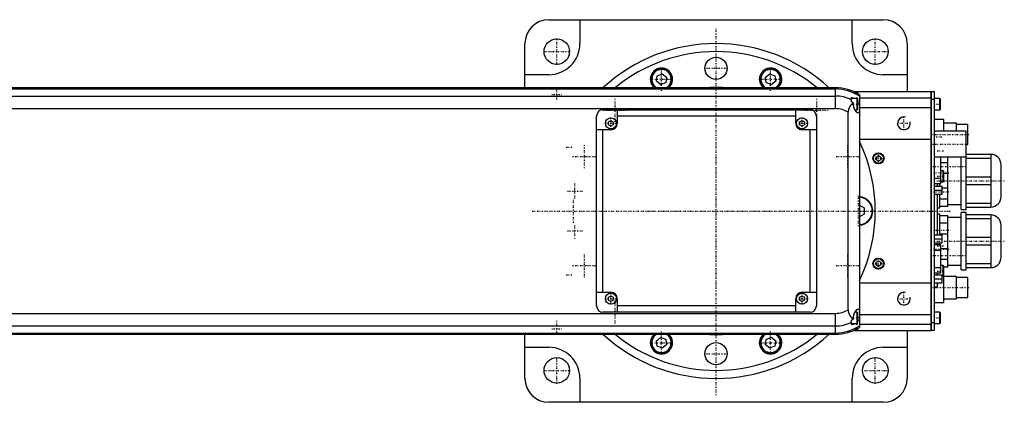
# Model space of a CAD drawing. Extents: x -1055 to 181, y -120 to 120.
# Tile 2 of 2: x -437 to 181, y -120 to 120. Entities that reach past the tile are written whole.
import ezdxf

# ---------------------------------------------------------------- set-up
doc = ezdxf.new("R2010")
doc.units = 0
doc.linetypes.add('CENTER', pattern=[1.5, 0.45, -0.5, 0.05, -0.5])
for name, color, linetype in [('AM_0', 7, 'CONTINUOUS'), ('AM_10', 7, 'CONTINUOUS'), ('AM_7', 7, 'CENTER')]:
    doc.layers.add(name, color=color, linetype=linetype)

msp = doc.modelspace()

# ---------------------------------------------------------------- linework, layer by layer
at = {"layer": 'AM_0', "color": 7, "linetype": 'CONTINUOUS'}
for p, q in [((-105, 120), (105, 120)), ((-85.5, 120), (-85.5, 105)), ((85.5, 105), (85.5, 120)), ((-120, 77.32), (-120, 105)), ((120, 105), (120, 75)), ((-105, 85.5), (-120, 85.5)), ((-37.45, 81.36), (-37, 84.8)), ((-34.7, 79.25), (-37.45, 81.36)), ((-37, 84.8), (-33.8, 86.12)), ((-31.5, 80.58), (-34.7, 79.25)), ((-33.8, 86.12), (-31.05, 84.01)), ((-31.05, 84.01), (-31.5, 80.58)), ((31.05, 84.01), (33.8, 86.12)), ((31.5, 80.58), (31.05, 84.01)), ((34.7, 79.25), (31.5, 80.58)), ((33.8, 86.12), (37, 84.8)), ((37.45, 81.36), (34.7, 79.25)), ((37, 84.8), (37.45, 81.36)), ((120, 85.5), (105, 85.5)), ((75, 77.32), (-659, 77.32)), ((-659, 76.54), (75, 76.54)), ((75, 64.2), (75, 77.32)), ((86.23, 75), (135, 75)), ((88.6, 74.5), (87.32, 74.5)), ((89, 74.1), (88.6, 74.5)), ((88.6, 73.84), (88.6, 74.5)), ((135, -75), (135, 75)), ((135, 74.95), (135.05, 74.95)), ((135.05, 75), (137, 75)), ((135.05, 75), (135.05, -75)), ((137, 75), (137, -75)), ((-659, 72.1), (75, 72.1)), ((85, 68.39), (85, 71.21)), ((88.6, 70.5), (85, 70.5)), ((89, 70.1), (88.6, 70.5)), ((88.6, 63.5), (88.6, 70.5)), ((89, 73.62), (89, 74.1)), ((89, 63.9), (89, 70.1)), ((90, 73.02), (90, -73.02)), ((90, 71), (135, 71)), ((135, 69.95), (135.05, 69.95)), ((137, 70), (135.05, 70)), ((140.6, 70.5), (137, 70.5)), ((141, 70.1), (140.6, 70.5)), ((140.6, 63.5), (140.6, 70.5)), ((141, 63.9), (141, 70.1)), ((-659, 64.2), (75, 64.2)), ((-71, 63.5), (59, 63.5)), ((-62, 63.5), (-62, 55)), ((50, 55), (50, 63.5)), ((83, -61.92), (83, 61.92)), ((86.34, 67), (86.34, 67.64)), ((87.2, 63.5), (88.6, 63.5)), ((88.6, 63.5), (89, 63.9)), ((90, 67), (89, 67)), ((90, 65), (135, 65)), ((137, 63.5), (140.6, 63.5)), ((140.6, 63.5), (141, 63.9)), ((-75, -59.5), (-75, 59.5)), ((-67.5, 55.87), (-66, 56.73)), ((-67.5, 54.13), (-67.5, 55.87)), ((-66, 56.73), (-64.5, 55.87)), ((-64.5, 55.87), (-64.5, 54.13)), ((50, 59.5), (-62, 59.5)), ((52.5, 55.87), (54, 56.73)), ((52.5, 54.13), (52.5, 55.87)), ((54, 56.73), (55.5, 55.87)), ((55.5, 55.87), (55.5, 54.13)), ((63, 59.5), (63, -59.5)), ((143, 57.5), (137, 57.5)), ((143, 50), (143, 57.5)), ((-66, 51), (-75, 51)), ((-71, -51), (-71, 51)), ((-66, 53.27), (-67.5, 54.13)), ((-64.5, 54.13), (-66, 53.27)), ((54, 53.27), (52.5, 54.13)), ((55.5, 54.13), (54, 53.27)), ((63, 51), (54, 51)), ((59, -51), (59, 51)), ((157, 50), (137, 50)), ((151, 55), (143, 55)), ((151, 50), (151, 55)), ((158, 54.25), (151, 54.25)), ((157, 1), (157, 50)), ((158, 41.75), (158, 54.25)), ((90, 45), (135, 45)), ((157, 41.75), (158, 41.75)), ((100.5, 33.87), (102, 34.73)), ((100.5, 32.13), (100.5, 33.87)), ((102, 31.27), (100.5, 32.13)), ((102, 34.73), (103.5, 33.87)), ((103.5, 32.13), (102, 31.27)), ((103.5, 33.87), (103.5, 32.13)), ((137, 34), (157, 34)), ((141.1, 17.26), (141.1, 34)), ((145.5, 3), (145.5, 34)), ((154, 1), (154, 34)), ((172.5, 35.5), (157, 35.5)), ((157, 33.2), (172.5, 33.2)), ((172.5, 35.5), (172.5, 2.5)), ((141.1, 30.49), (145.5, 30.49)), ((142.6, 25.25), (141.1, 25.25)), ((143, 24.85), (142.6, 25.25)), ((142.6, 18.25), (142.6, 25.25)), ((143, 18.65), (143, 24.85)), ((179, 9), (179, 29)), ((137, 20.66), (141.1, 20.66)), ((142.6, 18.25), (143, 18.65)), ((145.5, 23.51), (143, 23.51)), ((172.5, 21.3), (157, 21.3)), ((137, 17.26), (141.1, 17.26)), ((137, 15.65), (142, 15.65)), ((137, 13.15), (142, 13.15)), ((139, 15.67), (139, 17.27)), ((140.5, 15.65), (140.5, 17.26)), ((141.1, 18.25), (142.6, 18.25)), ((142, 10.65), (142, 15.65)), ((142, 14.49), (145.5, 14.49)), ((157, 16.7), (172.5, 16.7)), ((137, 10.65), (142, 10.65)), ((139, -14.91), (139, 10.66)), ((140.5, 2), (140.5, 10.65)), ((145.5, 7.51), (140.5, 7.51)), ((90, 3.75), (93, 2.02)), ((93, 2.02), (93, -2.02)), ((139, 2), (140.5, 2)), ((140.5, 3), (145.5, 3)), ((145.5, 4), (154, 4)), ((154, 1), (157, 1)), ((172.5, 4.8), (157, 4.8)), ((157, 2.5), (172.5, 2.5)), ((93, -2.02), (90, -3.75)), ((140.5, -2), (139, -2)), ((140.5, -14.9), (140.5, -2)), ((145.5, -3), (140.5, -3)), ((145.5, -35), (145.5, -3)), ((154, -4), (145.5, -4)), ((157, -1), (154, -1)), ((154, -37), (154, -1)), ((157, -37), (157, -1)), ((172.5, -2.5), (157, -2.5)), ((157, -4.8), (172.5, -4.8)), ((172.5, -2.5), (172.5, -35.5)), ((140.5, -7.51), (145.5, -7.51)), ((179, -29), (179, -9)), ((137, -14.9), (142, -14.9)), ((137, -17.4), (142, -17.4)), ((145.5, -14.49), (140.5, -14.49)), ((142, -19.9), (142, -14.9)), ((172.5, -16.7), (157, -16.7)), ((137, -19.9), (142, -19.9)), ((141.1, -21.26), (137, -21.26)), ((137, -24.66), (141.1, -24.66)), ((139, -21.28), (139, -19.9)), ((140.5, -21.26), (140.5, -19.9)), ((141.1, -38.74), (141.1, -21.26)), ((141.1, -23.51), (145.5, -23.51)), ((157, -21.3), (172.5, -21.3)), ((145.5, -30.49), (141.1, -30.49)), ((100.5, -32.13), (102, -31.27)), ((100.5, -33.87), (100.5, -32.13)), ((102, -34.73), (100.5, -33.87)), ((102, -31.27), (103.5, -32.13)), ((103.5, -33.87), (102, -34.73)), ((103.5, -32.13), (103.5, -33.87)), ((137, -35.34), (141.1, -35.34)), ((142.6, -34.17), (141.1, -34.17)), ((143, -34.57), (142.6, -34.17)), ((142.6, -41.17), (142.6, -34.17)), ((143, -57.5), (143, -34.57)), ((143, -35), (145.5, -35)), ((145.5, -34), (154, -34)), ((154, -37), (157, -37)), ((172.5, -33.2), (157, -33.2)), ((157, -35.5), (172.5, -35.5)), ((137, -38.74), (141.1, -38.74)), ((137, -40), (142, -40)), ((137, -42.5), (142, -42.5)), ((139, -40.03), (139, -38.78)), ((142, -45), (142, -40)), ((142, -41.17), (142.6, -41.17)), ((142.6, -41.17), (143, -40.77)), ((151, -41), (143, -41)), ((151, -55), (151, -41)), ((158, -41.75), (151, -41.75)), ((158, -54.25), (158, -41.75)), ((90, -45), (135, -45)), ((137, -45), (142, -45)), ((137, -47.5), (139, -47.5)), ((139, -47.5), (139, -45.04)), ((-75, -51), (-66, -51)), ((-67.5, -54.13), (-66, -53.27)), ((-67.5, -55.87), (-67.5, -54.13)), ((-66, -53.27), (-64.5, -54.13)), ((-64.5, -54.13), (-64.5, -55.87)), ((-62, -55), (-62, -63.5)), ((50, -63.5), (50, -55)), ((52.5, -54.13), (54, -53.27)), ((52.5, -55.87), (52.5, -54.13)), ((54, -51), (63, -51)), ((54, -53.27), (55.5, -54.13)), ((55.5, -54.13), (55.5, -55.87)), ((143, -55), (151, -55)), ((151, -54.25), (158, -54.25)), ((-66, -56.73), (-67.5, -55.87)), ((-64.5, -55.87), (-66, -56.73)), ((50, -59.5), (-62, -59.5)), ((54, -56.73), (52.5, -55.87)), ((55.5, -55.87), (54, -56.73)), ((137, -57.5), (143, -57.5)), ((-659, -64.2), (75, -64.2)), ((59, -63.5), (-71, -63.5)), ((75, -77.32), (75, -64.2)), ((86.34, -67.64), (86.34, -67)), ((88.6, -63.5), (87.2, -63.5)), ((89, -63.9), (88.6, -63.5)), ((88.6, -70.5), (88.6, -63.5)), ((89, -70.1), (89, -63.9)), ((90, -67), (89, -67)), ((90, -65), (135, -65)), ((140.6, -63.5), (137, -63.5)), ((141, -63.9), (140.6, -63.5)), ((140.6, -70.5), (140.6, -63.5)), ((141, -70.1), (141, -63.9)), ((-659, -72.1), (75, -72.1)), ((85, -71.21), (85, -68.39)), ((85, -70.5), (88.6, -70.5)), ((88.6, -70.5), (89, -70.1)), ((88.6, -74.5), (88.6, -73.84)), ((88.6, -74.5), (89, -74.1)), ((89, -74.1), (89, -73.62)), ((90, -71), (135, -71)), ((135, -69.95), (135.05, -69.95)), ((135.05, -70), (137, -70)), ((137, -70.5), (140.6, -70.5)), ((140.6, -70.5), (141, -70.1)), ((-659, -76.54), (75, -76.54)), ((-659, -77.32), (75, -77.32)), ((-120, -105), (-120, -77.32)), ((-37.45, -81.36), (-34.7, -79.25)), ((-34.7, -79.25), (-31.5, -80.58)), ((31.5, -80.58), (34.7, -79.25)), ((34.7, -79.25), (37.45, -81.36)), ((86.23, -75), (135, -75)), ((87.32, -74.5), (88.6, -74.5)), ((120, -75), (120, -105)), ((135, -74.95), (135.05, -74.95)), ((137, -75), (135.05, -75)), ((-120, -85.5), (-105, -85.5)), ((-37, -84.8), (-37.45, -81.36)), ((-33.8, -86.12), (-37, -84.8)), ((-31.05, -84.01), (-33.8, -86.12)), ((-31.5, -80.58), (-31.05, -84.01)), ((31.05, -84.01), (31.5, -80.58)), ((33.8, -86.12), (31.05, -84.01)), ((37, -84.8), (33.8, -86.12)), ((37.45, -81.36), (37, -84.8)), ((105, -85.5), (120, -85.5)), ((-85.5, -105), (-85.5, -120)), ((85.5, -120), (85.5, -105)), ((105, -120), (-105, -120))]:
    msp.add_line(p, q, dxfattribs=at)
for points in [[(86.34, 67.64, 0), (86.2, 67.57, 0), (85.92, 67.42, 0), (85.64, 67.24, 0), (85.5, 67.14, 0), (85.36, 67.04, 0), (85.1, 66.82, 0), (84.84, 66.59, 0), (84.59, 66.32, 0), (84.45, 66.16, 0), (84.41, 66.11, 0), (84.37, 66.07, 0), (84.35, 66.04, 0), (84.33, 66.02, 0), (84.29, 65.97, 0), (84.25, 65.92, 0), (84.21, 65.87, 0), (84.17, 65.81, 0), (84.14, 65.76, 0), (84.12, 65.73, 0), (84.1, 65.71, 0), (84.06, 65.65, 0), (84.03, 65.6, 0), (84.01, 65.57, 0), (83.99, 65.54, 0), (83.96, 65.49, 0), (83.92, 65.43, 0), (83.9, 65.4, 0), (83.89, 65.38, 0), (83.85, 65.32, 0), (83.82, 65.26, 0), (83.79, 65.2, 0), (83.75, 65.14, 0), (83.72, 65.08, 0), (83.71, 65.05, 0), (83.69, 65.02, 0), (83.66, 64.96, 0), (83.63, 64.9, 0), (83.6, 64.83, 0), (83.57, 64.77, 0), (83.54, 64.71, 0), (83.53, 64.68, 0), (83.52, 64.64, 0), (83.49, 64.58, 0), (83.46, 64.52, 0), (83.44, 64.45, 0), (83.41, 64.39, 0), (83.39, 64.32, 0), (83.38, 64.29, 0), (83.37, 64.25, 0), (83.34, 64.19, 0), (83.32, 64.12, 0), (83.3, 64.05, 0), (83.28, 63.98, 0), (83.26, 63.92, 0), (83.25, 63.88, 0), (83.24, 63.85, 0), (83.22, 63.78, 0), (83.2, 63.71, 0), (83.19, 63.64, 0), (83.17, 63.57, 0), (83.16, 63.5, 0), (83.15, 63.46, 0), (83.14, 63.43, 0), (83.13, 63.36, 0), (83.11, 63.28, 0), (83.11, 63.25, 0), (83.1, 63.21, 0), (83.09, 63.14, 0), (83.08, 63.07, 0), (83.07, 63.03, 0), (83.07, 62.99, 0), (83.06, 62.92, 0), (83.05, 62.85, 0), (83.04, 62.77, 0), (83.04, 62.7, 0), (83.03, 62.63, 0), (83.03, 62.59, 0), (83.02, 62.55, 0), (83.02, 62.48, 0), (83.01, 62.41, 0), (83, 62.15, 0), (83, 61.92, 0)], [(89.23, 61.5, 0), (89.22, 61.5, 0), (89.19, 61.5, 0), (89.16, 61.5, 0), (89.15, 61.5, 0), (89.14, 61.51, 0), (89.11, 61.51, 0), (89.08, 61.52, 0), (89.05, 61.52, 0), (89.02, 61.53, 0), (88.99, 61.54, 0), (88.98, 61.54, 0), (88.96, 61.55, 0), (88.93, 61.56, 0), (88.9, 61.57, 0), (88.87, 61.59, 0), (88.84, 61.6, 0), (88.81, 61.62, 0), (88.79, 61.63, 0), (88.78, 61.63, 0), (88.74, 61.65, 0), (88.71, 61.67, 0), (88.69, 61.68, 0), (88.68, 61.69, 0), (88.64, 61.71, 0), (88.61, 61.74, 0), (88.59, 61.75, 0), (88.58, 61.76, 0), (88.54, 61.78, 0), (88.51, 61.81, 0), (88.48, 61.84, 0), (88.44, 61.86, 0), (88.41, 61.89, 0), (88.39, 61.91, 0), (88.37, 61.92, 0), (88.34, 61.96, 0), (88.3, 61.99, 0), (88.27, 62.02, 0), (88.23, 62.05, 0), (88.2, 62.09, 0), (88.18, 62.11, 0), (88.16, 62.13, 0), (88.13, 62.16, 0), (88.09, 62.2, 0), (88.05, 62.24, 0), (88.02, 62.28, 0), (87.98, 62.32, 0), (87.97, 62.34, 0), (87.95, 62.36, 0), (87.91, 62.41, 0), (87.88, 62.45, 0), (87.84, 62.49, 0), (87.81, 62.54, 0), (87.77, 62.59, 0), (87.76, 62.61, 0), (87.74, 62.63, 0), (87.7, 62.68, 0), (87.67, 62.73, 0), (87.64, 62.78, 0), (87.6, 62.83, 0), (87.57, 62.88, 0), (87.55, 62.9, 0), (87.53, 62.93, 0), (87.5, 62.98, 0), (87.47, 63.03, 0), (87.45, 63.06, 0), (87.44, 63.09, 0), (87.4, 63.14, 0), (87.37, 63.19, 0), (87.36, 63.22, 0), (87.34, 63.25, 0), (87.31, 63.3, 0), (87.28, 63.36, 0), (87.24, 63.42, 0), (87.21, 63.48, 0), (87.18, 63.54, 0), (87.17, 63.57, 0), (87.15, 63.6, 0), (87.12, 63.66, 0), (87.09, 63.72, 0), (87.06, 63.79, 0), (87.03, 63.85, 0), (87, 63.92, 0), (86.98, 63.95, 0), (86.97, 63.99, 0), (86.94, 64.05, 0), (86.91, 64.12, 0), (86.88, 64.19, 0), (86.86, 64.26, 0), (86.83, 64.33, 0), (86.82, 64.37, 0), (86.8, 64.41, 0), (86.78, 64.48, 0), (86.75, 64.55, 0), (86.73, 64.63, 0), (86.7, 64.7, 0), (86.68, 64.78, 0), (86.67, 64.81, 0), (86.65, 64.85, 0), (86.63, 64.93, 0), (86.61, 65.01, 0), (86.59, 65.08, 0), (86.57, 65.16, 0), (86.55, 65.24, 0), (86.54, 65.28, 0), (86.53, 65.32, 0), (86.51, 65.4, 0), (86.49, 65.48, 0), (86.49, 65.52, 0), (86.48, 65.56, 0), (86.46, 65.64, 0), (86.45, 65.72, 0), (86.44, 65.77, 0), (86.43, 65.81, 0), (86.42, 65.89, 0), (86.41, 65.97, 0), (86.4, 66.05, 0), (86.39, 66.13, 0), (86.38, 66.22, 0), (86.37, 66.26, 0), (86.37, 66.3, 0), (86.36, 66.38, 0), (86.36, 66.47, 0), (86.35, 66.55, 0), (86.35, 66.63, 0), (86.34, 66.71, 0), (86.34, 66.75, 0), (86.34, 66.8, 0), (86.34, 66.88, 0), (86.34, 66.96, 0), (86.34, 67, 0)], [(90, 62.39, 0), (89.99, 62.34, 0), (89.96, 62.25, 0), (89.93, 62.16, 0), (89.91, 62.12, 0), (89.9, 62.08, 0), (89.86, 62, 0), (89.83, 61.93, 0), (89.79, 61.86, 0), (89.75, 61.8, 0), (89.71, 61.74, 0), (89.69, 61.72, 0), (89.66, 61.69, 0), (89.62, 61.65, 0), (89.57, 61.61, 0), (89.52, 61.58, 0), (89.47, 61.55, 0), (89.42, 61.53, 0), (89.39, 61.52, 0), (89.37, 61.52, 0), (89.31, 61.51, 0), (89.26, 61.5, 0), (89.23, 61.5, 0)], [(86.34, -67, 0), (86.34, -66.96, 0), (86.34, -66.88, 0), (86.34, -66.8, 0), (86.34, -66.75, 0), (86.34, -66.71, 0), (86.35, -66.63, 0), (86.35, -66.55, 0), (86.36, -66.47, 0), (86.36, -66.38, 0), (86.37, -66.3, 0), (86.37, -66.26, 0), (86.38, -66.22, 0), (86.39, -66.13, 0), (86.4, -66.05, 0), (86.41, -65.97, 0), (86.42, -65.89, 0), (86.43, -65.81, 0), (86.44, -65.77, 0), (86.45, -65.72, 0), (86.46, -65.64, 0), (86.48, -65.56, 0), (86.49, -65.52, 0), (86.49, -65.48, 0), (86.51, -65.4, 0), (86.53, -65.32, 0), (86.54, -65.28, 0), (86.55, -65.24, 0), (86.57, -65.16, 0), (86.59, -65.08, 0), (86.61, -65.01, 0), (86.63, -64.93, 0), (86.65, -64.85, 0), (86.67, -64.81, 0), (86.68, -64.78, 0), (86.7, -64.7, 0), (86.73, -64.63, 0), (86.75, -64.55, 0), (86.78, -64.48, 0), (86.8, -64.41, 0), (86.82, -64.37, 0), (86.83, -64.33, 0), (86.86, -64.26, 0), (86.88, -64.19, 0), (86.91, -64.12, 0), (86.94, -64.05, 0), (86.97, -63.99, 0), (86.98, -63.95, 0), (87, -63.92, 0), (87.03, -63.85, 0), (87.06, -63.79, 0), (87.09, -63.72, 0), (87.12, -63.66, 0), (87.15, -63.6, 0), (87.17, -63.57, 0), (87.18, -63.54, 0), (87.21, -63.48, 0), (87.24, -63.42, 0), (87.28, -63.36, 0), (87.31, -63.3, 0), (87.34, -63.25, 0), (87.36, -63.22, 0), (87.37, -63.19, 0), (87.4, -63.14, 0), (87.44, -63.09, 0), (87.45, -63.06, 0), (87.47, -63.03, 0), (87.5, -62.98, 0), (87.53, -62.93, 0), (87.55, -62.9, 0), (87.57, -62.88, 0), (87.6, -62.83, 0), (87.64, -62.78, 0), (87.67, -62.73, 0), (87.7, -62.68, 0), (87.74, -62.63, 0), (87.76, -62.61, 0), (87.77, -62.59, 0), (87.81, -62.54, 0), (87.84, -62.49, 0), (87.88, -62.45, 0), (87.91, -62.41, 0), (87.95, -62.36, 0), (87.97, -62.34, 0), (87.98, -62.32, 0), (88.02, -62.28, 0), (88.05, -62.24, 0), (88.09, -62.2, 0), (88.13, -62.16, 0), (88.16, -62.13, 0), (88.18, -62.11, 0), (88.2, -62.09, 0), (88.23, -62.05, 0), (88.27, -62.02, 0), (88.3, -61.99, 0), (88.34, -61.96, 0), (88.37, -61.92, 0), (88.39, -61.91, 0), (88.41, -61.89, 0), (88.44, -61.86, 0), (88.48, -61.84, 0), (88.51, -61.81, 0), (88.54, -61.78, 0), (88.58, -61.76, 0), (88.59, -61.75, 0), (88.61, -61.74, 0), (88.64, -61.71, 0), (88.68, -61.69, 0), (88.69, -61.68, 0), (88.71, -61.67, 0), (88.74, -61.65, 0), (88.78, -61.63, 0), (88.79, -61.63, 0), (88.81, -61.62, 0), (88.84, -61.6, 0), (88.87, -61.59, 0), (88.9, -61.57, 0), (88.93, -61.56, 0), (88.96, -61.55, 0), (88.98, -61.54, 0), (88.99, -61.54, 0), (89.02, -61.53, 0), (89.05, -61.52, 0), (89.08, -61.52, 0), (89.11, -61.51, 0), (89.14, -61.51, 0), (89.15, -61.5, 0), (89.16, -61.5, 0), (89.19, -61.5, 0), (89.22, -61.5, 0), (89.23, -61.5, 0)], [(89.23, -61.5, 0), (89.26, -61.5, 0), (89.31, -61.51, 0), (89.37, -61.52, 0), (89.39, -61.52, 0), (89.42, -61.53, 0), (89.47, -61.55, 0), (89.52, -61.58, 0), (89.57, -61.61, 0), (89.62, -61.65, 0), (89.66, -61.69, 0), (89.69, -61.72, 0), (89.71, -61.74, 0), (89.75, -61.8, 0), (89.79, -61.86, 0), (89.83, -61.93, 0), (89.86, -62, 0), (89.9, -62.08, 0), (89.91, -62.12, 0), (89.93, -62.16, 0), (89.96, -62.25, 0), (89.99, -62.34, 0), (90, -62.39, 0)], [(83, -61.92, 0), (83, -62.15, 0), (83.01, -62.41, 0), (83.02, -62.48, 0), (83.02, -62.55, 0), (83.03, -62.59, 0), (83.03, -62.63, 0), (83.04, -62.7, 0), (83.04, -62.77, 0), (83.05, -62.85, 0), (83.06, -62.92, 0), (83.07, -62.99, 0), (83.07, -63.03, 0), (83.08, -63.07, 0), (83.09, -63.14, 0), (83.1, -63.21, 0), (83.11, -63.25, 0), (83.11, -63.28, 0), (83.13, -63.36, 0), (83.14, -63.43, 0), (83.15, -63.46, 0), (83.16, -63.5, 0), (83.17, -63.57, 0), (83.19, -63.64, 0), (83.21, -63.71, 0), (83.22, -63.78, 0), (83.24, -63.86, 0), (83.25, -63.89, 0), (83.26, -63.93, 0), (83.28, -63.99, 0), (83.3, -64.06, 0), (83.32, -64.13, 0), (83.35, -64.2, 0), (83.37, -64.27, 0), (83.38, -64.3, 0), (83.39, -64.33, 0), (83.42, -64.4, 0), (83.44, -64.47, 0), (83.47, -64.53, 0), (83.49, -64.6, 0), (83.52, -64.66, 0), (83.54, -64.69, 0), (83.55, -64.72, 0), (83.58, -64.79, 0), (83.61, -64.85, 0), (83.64, -64.91, 0), (83.67, -64.97, 0), (83.7, -65.03, 0), (83.71, -65.06, 0), (83.73, -65.09, 0), (83.76, -65.15, 0), (83.79, -65.21, 0), (83.83, -65.27, 0), (83.86, -65.33, 0), (83.89, -65.39, 0), (83.91, -65.42, 0), (83.93, -65.45, 0), (83.96, -65.5, 0), (84, -65.56, 0), (84.02, -65.59, 0), (84.04, -65.61, 0), (84.07, -65.67, 0), (84.11, -65.72, 0), (84.13, -65.75, 0), (84.15, -65.78, 0), (84.19, -65.83, 0), (84.22, -65.88, 0), (84.26, -65.93, 0), (84.3, -65.98, 0), (84.34, -66.03, 0), (84.36, -66.06, 0), (84.38, -66.08, 0), (84.42, -66.13, 0), (84.46, -66.18, 0), (84.6, -66.34, 0), (84.86, -66.6, 0), (85.11, -66.84, 0), (85.38, -67.05, 0), (85.51, -67.15, 0), (85.65, -67.25, 0), (85.92, -67.42, 0), (86.2, -67.57, 0), (86.34, -67.64, 0)]]:
    msp.add_polyline3d(points, dxfattribs=at)
for centre, radius in [((-100, 100), 8), ((100, 100), 8), ((0, 89.5), 7), ((-66, 55), 3.5), ((54, 55), 3.5), ((102, 33), 3.5), ((102, 33), 3.1), ((102, -33), 3.5), ((102, -33), 3.1), ((-66, -55), 3.5), ((54, -55), 3.5), ((0, -89.5), 7), ((-100, -100), 8), ((100, -100), 8)]:
    msp.add_circle(centre, radius, dxfattribs=at)
for centre, radius, start, end in [((-105, 105), 15, 90, 180), ((105, 105), 15, 0, 90), ((-105, 105), 19.5, 270, 0), ((0, 0), 105, 47.42403, 132.57597), ((0, 0), 100, 50.64212, 129.35788), ((105, 105), 19.5, 180, 270), ((-34.25, 82.69), 7, 309.93747, 230.06253), ((-34.25, 82.69), 6.5, 304.33785, 235.66215), ((-34.25, 82.69), 6.1, 298.37309, 241.62691), ((34.25, 82.69), 7, 309.93747, 230.06253), ((34.25, 82.69), 6.5, 304.33785, 235.66215), ((34.25, 82.69), 6.1, 298.37309, 241.62691), ((0, 0), 77.5, 86.09423, 93.90577), ((75, 49), 28.32, 58.01745, 90), ((75, 49), 27.54, 57.0038, 90), ((75, 49), 23.1, 64.3441, 90), ((75, 49), 24.36, 61.95471, 65.76372), ((75, 49), 21.81, 58.68726, 62.71524), ((75, 49), 24.36, 51.9935, 54.92132), ((-71, 59.5), 4, 90, 180), ((59, 59.5), 4, 0, 90), ((75, 49), 15.2, 58.24314, 90), ((-66, 55), 4, 270, 0), ((54, 55), 4, 180, 270), ((0, 0), 100, 334.15807, 25.84193), ((172.5, 29), 6.5, 0, 90), ((89.5, 0), 9, 273.18474, 86.81526), ((89.5, 0), 8.6, 273.33303, 86.66697), ((172.5, 9), 6.5, 270, 0), ((172.5, -9), 6.5, 0, 90), ((172.5, -29), 6.5, 270, 0), ((-66, -55), 4, 0, 90), ((54, -55), 4, 90, 180), ((-71, -59.5), 4, 180, 270), ((59, -59.5), 4, 270, 0), ((75, -49), 15.2, 270, 301.75686), ((75, -49), 21.81, 297.28476, 301.31274), ((75, -49), 23.1, 270, 295.6559), ((75, -49), 27.54, 270, 302.9962), ((75, -49), 28.32, 270, 301.98255), ((75, -49), 24.36, 294.23628, 298.04529), ((75, -49), 24.36, 305.07868, 308.0065), ((0, 0), 105, 227.42403, 312.57597), ((0, 0), 100, 230.64212, 309.35788), ((-34.25, -82.69), 7, 129.93747, 50.06253), ((-34.25, -82.69), 6.5, 124.33785, 55.66215), ((-34.25, -82.69), 6.1, 118.37309, 61.62691), ((0, 0), 77.5, 266.09423, 273.90577), ((34.25, -82.69), 7, 129.93747, 50.06253), ((34.25, -82.69), 6.5, 124.33785, 55.66215), ((34.25, -82.69), 6.1, 118.37309, 61.62691), ((-105, -105), 19.5, 0, 90), ((105, -105), 19.5, 90, 180), ((-105, -105), 15, 180, 270), ((105, -105), 15, 270, 0)]:
    msp.add_arc(centre, radius, start, end, dxfattribs=at)
at = {"layer": 'AM_10', "color": 7, "linetype": 'CONTINUOUS'}
for centre in [(118, 55), (118, -55)]:
    msp.add_arc(centre, 4, 75, 15, dxfattribs=at)
at = {"layer": 'AM_7', "color": 4, "linetype": 'CENTER'}
for p, q in [((0, -115.5), (0, 115.5)), ((-100, 91.6), (-100, 108.4)), ((100, 91.6), (100, 108.4)), ((-108.4, 100), (-91.6, 100)), ((91.6, 100), (108.4, 100)), ((-34.25, 75.34), (-34.25, 90.04)), ((-7.35, 89.5), (7.35, 89.5)), ((34.25, 75.34), (34.25, 90.04)), ((-41.6, 82.69), (-26.9, 82.69)), ((26.9, 82.69), (41.6, 82.69)), ((-100, 69.85), (-100, 76.15)), ((-103.15, 73), (-96.85, 73)), ((-63.29, 55.94), (-63.29, 70.64)), ((63.29, 55.94), (63.29, 70.64)), ((84.8, 71), (89.2, 71)), ((-70.64, 63.29), (-55.94, 63.29)), ((55.94, 63.29), (70.64, 63.29)), ((84.8, 67), (89.2, 67)), ((136.8, 67), (141.2, 67)), ((-66, 51.33), (-66, 58.68)), ((54, 51.33), (54, 58.68)), ((118, 50.8), (118, 59.2)), ((-69.67, 55), (-62.33, 55)), ((50.33, 55), (57.67, 55)), ((113.8, 55), (122.2, 55)), ((0, -47.25), (0, 47.25)), ((135.95, 48), (159.05, 48)), ((136.75, 46.45), (142.25, 46.45)), ((-94.2, 40), (-89.8, 40)), ((-82.69, 26.9), (-82.69, 41.6)), ((82.69, 26.9), (82.69, 41.6)), ((136, 42), (158, 42)), ((138.8, 37.67), (143.2, 37.67)), ((-90.04, 34.25), (-75.34, 34.25)), ((75.34, 34.25), (90.04, 34.25)), ((98.33, 33), (105.67, 33)), ((102, 29.33), (102, 36.68)), ((136.03, 28), (157.47, 28)), ((136.5, 24), (147.5, 24)), ((137, 19), (181, 19)), ((138.8, 21.75), (143.2, 21.75)), ((-93.32, 12.5), (-83.88, 12.5)), ((-88.6, 7.78), (-88.6, 17.23)), ((136.75, 13.15), (142.25, 13.15)), ((-89.5, -7.35), (-89.5, 7.35)), ((89.5, -9.45), (89.5, 9.45)), ((136.5, 12), (147.5, 12)), ((-115.5, 0), (147.5, 0)), ((-47.25, 0), (47.25, 0)), ((-88.6, -17.22), (-88.6, -7.77)), ((136.5, -12), (147.5, -12)), ((-93.32, -12.5), (-83.88, -12.5)), ((136.75, -17.4), (142.25, -17.4)), ((136.5, -24), (147.5, -24)), ((137, -19), (181, -19)), ((138.8, -21.75), (143.2, -21.75)), ((-82.69, -41.6), (-82.69, -26.9)), ((82.69, -41.6), (82.69, -26.9)), ((102, -36.67), (102, -29.32)), ((136.03, -28), (157.47, -28)), ((-90.04, -34.25), (-75.34, -34.25)), ((75.34, -34.25), (90.04, -34.25)), ((98.33, -33), (105.67, -33)), ((-94.2, -40), (-89.8, -40)), ((136.75, -42.5), (142.25, -42.5)), ((138.8, -37.67), (143.2, -37.67)), ((135.95, -48), (159.05, -48)), ((-69.67, -55), (-62.33, -55)), ((-66, -58.67), (-66, -51.32)), ((50.33, -55), (57.67, -55)), ((54, -58.67), (54, -51.32)), ((113.8, -55), (122.2, -55)), ((118, -59.2), (118, -50.8)), ((-63.29, -70.64), (-63.29, -55.94)), ((-70.64, -63.29), (-55.94, -63.29)), ((84.8, -67), (89.2, -67)), ((136.8, -67), (141.2, -67)), ((-103.15, -72), (-96.85, -72)), ((-103.15, -74), (-96.85, -74)), ((-100, -77.15), (-100, -68.85)), ((84.8, -71), (89.2, -71)), ((-34.25, -90.04), (-34.25, -75.34)), ((34.25, -90.04), (34.25, -75.34)), ((-41.6, -82.69), (-26.9, -82.69)), ((26.9, -82.69), (41.6, -82.69)), ((-100, -108.4), (-100, -91.6)), ((-7.35, -89.5), (7.35, -89.5)), ((100, -108.4), (100, -91.6)), ((-108.4, -100), (-91.6, -100)), ((91.6, -100), (108.4, -100))]:
    msp.add_line(p, q, dxfattribs=at)

doc.saveas('drawing.dxf')
